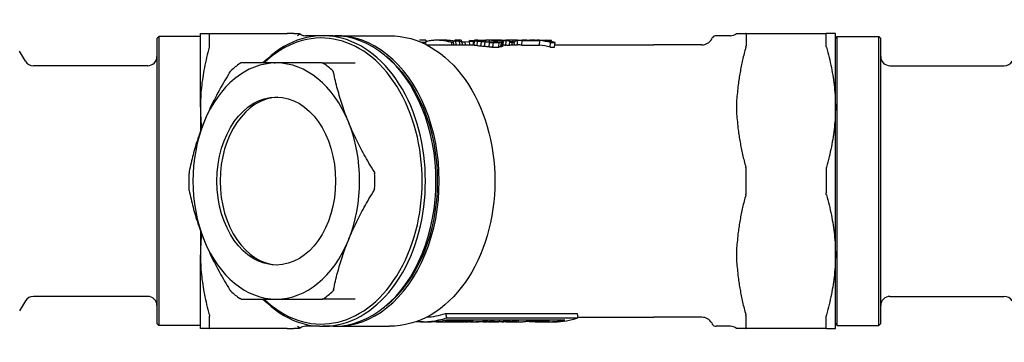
# Model space of a CAD drawing. Header units: millimetres. Extents: x 40 to 3637, y 48 to 329.
# Tile 3 of 4: x 250 to 359, y 293 to 329. Entities that reach past the tile are written whole.
import ezdxf

# ---------------------------------------------------------------- set-up
doc = ezdxf.new("R2010")
doc.units = ezdxf.units.MM
doc.layers.add('DETAIL', color=2, linetype='Continuous')

msp = doc.modelspace()

# ---------------------------------------------------------------- linework, layer by layer
at = {"layer": 'DETAIL'}
for p, q in [((270.21, 327), (271.19, 327)), ((270.21, 318.88), (270.21, 327)), ((271.19, 327), (279.77, 327)), ((271.22, 325.65), (271.22, 326.95)), ((280.49, 327), (279.77, 327)), ((280.49, 327), (280.96, 327)), ((283.34, 326.75), (281.79, 326.75)), ((284.86, 326.75), (283.7, 326.75)), ((285.22, 326.75), (291.06, 326.75)), ((328.63, 326.75), (327.07, 326.75)), ((329.29, 327), (329.5, 327)), ((329.5, 327), (330.34, 327)), ((330.34, 327), (339.23, 327)), ((330.36, 326.95), (330.36, 325.65)), ((339.2, 325.65), (339.2, 326.95)), ((340.21, 327), (339.23, 327)), ((340.21, 318.88), (340.21, 327)), ((265.41, 326.45), (265.61, 326.65)), ((265.41, 326.45), (265.41, 295.05)), ((265.61, 326.65), (265.61, 294.85)), ((270.21, 326.65), (265.61, 326.65)), ((295.05, 326.25), (294.37, 326.25)), ((295.05, 325.99), (294.62, 325.99)), ((295.05, 326.25), (295.05, 325.99)), ((295.05, 325.79), (295.05, 325.99)), ((295.12, 325.75), (300.4, 325.75)), ((297.08, 326.25), (296.28, 326.25)), ((297.92, 325.75), (297.92, 325.99)), ((298.1, 325.99), (297.92, 325.99)), ((298.13, 325.75), (298.09, 326.05)), ((298.14, 325.75), (298.11, 326.12)), ((298.26, 326.25), (298.26, 326.16)), ((298.95, 326.25), (298.26, 326.25)), ((298.37, 326.18), (298.78, 326.18)), ((298.4, 325.75), (298.37, 326.18)), ((298.81, 325.75), (298.78, 326.18)), ((299.07, 326.09), (298.78, 326.11)), ((298.95, 326.25), (298.95, 325.99)), ((299.07, 326.09), (299.4, 326.09)), ((299.11, 325.75), (299.07, 326.09)), ((299.4, 326.09), (299.89, 326.11)), ((299.43, 325.75), (299.4, 326.09)), ((299.87, 326.11), (299.87, 326.22)), ((299.92, 325.75), (299.89, 326.11)), ((300.33, 325.75), (300.3, 326.14)), ((300.39, 325.68), (300.43, 326.18)), ((300.43, 326.18), (300.83, 326.18)), ((300.44, 326.18), (300.44, 326.25)), ((300.55, 326.25), (300.55, 326.25)), ((300.65, 326.25), (300.55, 326.25)), ((300.65, 326.25), (301.73, 326.25)), ((300.72, 325.64), (300.76, 326.14)), ((300.78, 326.25), (301.11, 326.25)), ((300.78, 326.18), (300.78, 326.25)), ((301.11, 326.25), (301.68, 326.25)), ((301.11, 326.15), (301.11, 326.25)), ((301.13, 325.6), (301.18, 326.09)), ((301.54, 325.56), (301.6, 326.05)), ((301.66, 326.11), (302.16, 326.09)), ((301.68, 326.11), (301.68, 326.25)), ((302.03, 325.52), (302.09, 326.01)), ((302.09, 326.09), (302.09, 326.24)), ((302.09, 326.01), (302.5, 325.99)), ((302.16, 326.25), (302.16, 326.25)), ((303.41, 326.25), (302.16, 326.25)), ((302.16, 326.09), (302.64, 326.09)), ((302.44, 325.5), (302.5, 325.99)), ((302.5, 325.99), (303.15, 325.99)), ((302.59, 326.09), (302.6, 326.22)), ((302.96, 326.11), (302.64, 326.09)), ((302.84, 326.23), (302.84, 326.23)), ((302.93, 326.11), (302.94, 326.18)), ((302.96, 326.22), (302.96, 326.25)), ((303.03, 326.12), (303.03, 326.15)), ((303.09, 325.5), (303.15, 325.99)), ((303.39, 326.01), (303.15, 325.99)), ((303.19, 326.24), (303.19, 326.25)), ((303.33, 325.52), (303.39, 326.01)), ((303.41, 326.25), (303.74, 326.25)), ((303.49, 325.56), (303.54, 326.05)), ((303.56, 325.6), (303.61, 326.09)), ((303.79, 326.25), (303.88, 326.25)), ((303.87, 325.69), (303.91, 326.19)), ((303.88, 326.25), (303.88, 326.25)), ((304.68, 326.25), (303.88, 326.25)), ((304.28, 325.67), (304.32, 326.17)), ((304.29, 325.75), (305.12, 325.75)), ((304.68, 326.09), (304.31, 326.09)), ((304.56, 325.99), (304.31, 325.99)), ((304.56, 325.99), (304.81, 326)), ((304.56, 325.75), (304.56, 325.99)), ((304.68, 326.09), (304.68, 326.25)), ((305.02, 326.25), (304.68, 326.25)), ((304.68, 326.09), (304.88, 326.1)), ((304.83, 325.75), (304.8, 325.99)), ((305.02, 326.23), (305.02, 326.25)), ((305.12, 326.25), (305.11, 326.25)), ((305.12, 326.25), (305.69, 326.25)), ((305.16, 325.75), (305.17, 326.25)), ((305.65, 325.71), (305.68, 326.21)), ((305.65, 325.71), (307.6, 325.71)), ((305.68, 326.21), (307.62, 326.21)), ((306, 326.25), (305.69, 326.25)), ((305.73, 326.25), (307.11, 326.25)), ((306.81, 326.25), (307.3, 326.25)), ((307.6, 326.25), (308.41, 326.25)), ((307.6, 325.71), (307.62, 326.21)), ((308.11, 326.21), (308.92, 326.21)), ((308.76, 325.5), (308.82, 325.99)), ((308.82, 325.99), (309.31, 325.99)), ((308.91, 326.08), (308.92, 326.21)), ((309.24, 325.5), (309.31, 325.99)), ((309.28, 325.75), (320.21, 325.75)), ((325.49, 325.75), (320.21, 325.75)), ((326.57, 326.38), (326.64, 326.5)), ((340.21, 326.45), (340.41, 326.65)), ((340.41, 294.85), (340.41, 326.65)), ((340.41, 326.65), (345.01, 326.65)), ((345.01, 294.85), (345.01, 326.65)), ((345.21, 326.45), (345.01, 326.65)), ((345.21, 295.05), (345.21, 326.45)), ((250.92, 323.95), (250.28, 325.06)), ((302.44, 325.5), (303.09, 325.5)), ((308.76, 325.5), (309.24, 325.5)), ((278.57, 323.75), (274.7, 323.75)), ((283.62, 323.75), (278.57, 323.75)), ((283.62, 323.75), (287.27, 323.75)), ((264.41, 323.45), (251.79, 323.45)), ((346.21, 323.45), (358.83, 323.45)), ((270.21, 318.88), (270.21, 316.22)), ((340.21, 302.63), (340.21, 318.88)), ((330.36, 309.45), (330.36, 312.06)), ((339.2, 312.06), (339.2, 309.45)), ((270.21, 305.29), (270.21, 302.63)), ((270.21, 294.5), (270.21, 302.63)), ((340.21, 294.5), (340.21, 302.63)), ((250.92, 297.55), (250.28, 296.45)), ((264.41, 298.05), (251.79, 298.05)), ((274.7, 297.75), (278.57, 297.75)), ((278.57, 297.75), (283.62, 297.75)), ((287.27, 297.75), (283.62, 297.75)), ((346.21, 298.05), (358.83, 298.05)), ((271.22, 294.55), (271.22, 295.86)), ((294.76, 295.25), (293.95, 295.25)), ((294.76, 295.25), (295.47, 295.25)), ((296.45, 295.25), (295.47, 295.25)), ((296.2, 295.29), (296.2, 295.26)), ((296.45, 295.25), (298.1, 295.25)), ((296.53, 295.33), (296.53, 295.25)), ((296.53, 295.25), (297.87, 295.25)), ((297.19, 295.44), (297.19, 295.31)), ((297.19, 295.31), (298.74, 295.31)), ((297.24, 296.17), (297.32, 295.68)), ((297.24, 296.17), (311.73, 296.17)), ((297.3, 295.47), (310.38, 295.47)), ((297.32, 295.68), (311.82, 295.68)), ((297.51, 295.47), (297.52, 295.36)), ((297.52, 295.36), (299.38, 295.36)), ((297.87, 295.31), (297.87, 295.25)), ((298.51, 295.25), (298.1, 295.25)), ((298.51, 295.25), (298.82, 295.25)), ((299.35, 295.25), (298.82, 295.25)), ((299.35, 295.25), (299.71, 295.25)), ((299.37, 295.47), (299.38, 295.36)), ((300.26, 295.25), (299.71, 295.25)), ((299.78, 295.47), (299.79, 295.36)), ((299.79, 295.36), (300.25, 295.36)), ((300.24, 295.47), (300.25, 295.36)), ((300.26, 295.25), (300.57, 295.25)), ((301.4, 295.25), (300.57, 295.25)), ((301.4, 295.25), (301.68, 295.25)), ((301.53, 295.47), (301.54, 295.36)), ((301.54, 295.36), (301.85, 295.36)), ((302.21, 295.25), (301.68, 295.25)), ((301.84, 295.47), (301.85, 295.36)), ((301.96, 295.26), (302.89, 295.26)), ((302.13, 295.28), (303.16, 295.28)), ((302.21, 295.25), (302.21, 295.25)), ((302.26, 295.47), (302.26, 295.36)), ((302.26, 295.36), (302.57, 295.36)), ((302.35, 295.25), (302.64, 295.25)), ((302.56, 295.47), (302.57, 295.36)), ((303.15, 295.47), (303.16, 295.28)), ((303.26, 295.27), (303.26, 295.26)), ((303.64, 295.29), (303.64, 295.25)), ((303.87, 295.25), (305.42, 295.25)), ((303.95, 295.32), (303.95, 295.25)), ((304.01, 295.47), (304.02, 295.36)), ((304.02, 295.36), (304.33, 295.36)), ((304.32, 295.47), (304.33, 295.36)), ((304.37, 295.25), (305.25, 295.25)), ((304.73, 295.47), (304.74, 295.36)), ((304.74, 295.36), (305.1, 295.36)), ((305.09, 295.47), (305.1, 295.36)), ((305.24, 295.47), (305.25, 295.25)), ((306.33, 295.3), (306.32, 295.3)), ((306.33, 295.31), (306.33, 295.3)), ((306.38, 295.47), (306.39, 295.36)), ((306.39, 295.36), (306.7, 295.36)), ((306.46, 295.32), (306.46, 295.28)), ((306.46, 295.28), (306.77, 295.28)), ((306.69, 295.47), (306.7, 295.36)), ((306.77, 295.47), (306.78, 295.3)), ((306.86, 295.28), (306.86, 295.28)), ((307.13, 295.3), (307.13, 295.26)), ((307.2, 295.47), (307.21, 295.33)), ((307.51, 295.31), (307.25, 295.3)), ((307.51, 295.47), (307.52, 295.35)), ((307.51, 295.31), (307.97, 295.31)), ((307.83, 295.36), (307.52, 295.35)), ((307.53, 295.25), (307.84, 295.25)), ((307.82, 295.47), (307.83, 295.36)), ((307.83, 295.36), (308.3, 295.36)), ((307.94, 295.31), (307.94, 295.26)), ((307.97, 295.31), (308.12, 295.3)), ((308.11, 295.31), (308.11, 295.28)), ((308.29, 295.47), (308.3, 295.36)), ((308.3, 295.36), (308.5, 295.35)), ((308.49, 295.47), (308.5, 295.35)), ((308.55, 295.25), (309.26, 295.25)), ((308.59, 295.47), (308.6, 295.33)), ((311.73, 296.17), (311.82, 295.68)), ((311.8, 295.75), (320.21, 295.75)), ((325.49, 295.75), (320.21, 295.75)), ((330.36, 294.55), (330.36, 295.86)), ((339.2, 294.55), (339.2, 295.86)), ((265.41, 295.05), (265.61, 294.85)), ((270.21, 294.85), (265.61, 294.85)), ((271.19, 294.5), (270.21, 294.5)), ((279.77, 294.5), (271.19, 294.5)), ((279.77, 294.5), (280.49, 294.5)), ((280.96, 294.5), (280.49, 294.5)), ((280.96, 294.5), (280.96, 294.5)), ((283.34, 294.75), (281.79, 294.75)), ((284.86, 294.75), (283.7, 294.75)), ((285.22, 294.75), (291.06, 294.75)), ((326.57, 295.13), (326.64, 295)), ((328.63, 294.75), (327.07, 294.75)), ((329.5, 294.5), (329.29, 294.5)), ((330.34, 294.5), (329.5, 294.5)), ((339.23, 294.5), (330.34, 294.5)), ((339.23, 294.5), (340.21, 294.5)), ((340.21, 295.05), (340.41, 294.85)), ((340.41, 294.85), (345.01, 294.85)), ((345.21, 295.05), (345.01, 294.85))]:
    msp.add_line(p, q, dxfattribs=at)
at = {"layer": 'DETAIL', "flags": 128}
for points in [[(271.19, 327), (271.19, 327), (271.2, 327), (271.2, 327), (271.2, 327), (271.2, 327), (271.2, 327), (271.21, 327), (271.21, 327), (271.21, 327), (271.21, 326.99), (271.21, 326.99), (271.21, 326.99), (271.21, 326.99), (271.21, 326.99), (271.22, 326.98), (271.22, 326.98), (271.22, 326.98), (271.22, 326.97), (271.22, 326.97), (271.22, 326.97), (271.22, 326.96), (271.22, 326.96), (271.22, 326.96), (271.22, 326.95)], [(281.23, 326.92), (281.23, 326.92), (281.23, 326.92), (281.23, 326.92), (281.22, 326.91), (281.21, 326.91), (281.2, 326.91), (281.19, 326.9), (281.18, 326.9), (281.17, 326.89), (281.15, 326.89), (281.14, 326.88), (281.12, 326.87), (281.11, 326.87), (281.09, 326.86), (281.08, 326.85), (281.06, 326.84), (281.04, 326.83), (281.03, 326.82), (281.01, 326.81), (280.99, 326.8), (280.97, 326.79), (280.96, 326.77), (280.94, 326.76), (280.92, 326.74)], [(280.96, 327), (281.1, 326.98), (281.23, 326.92)], [(291.06, 326.75), (291.65, 326.73), (292.24, 326.67), (292.82, 326.57), (293.4, 326.43), (293.97, 326.25), (294.54, 326.03), (295.09, 325.77), (295.63, 325.47), (296.15, 325.14), (296.66, 324.78), (297.16, 324.38), (297.64, 323.95), (298.1, 323.49), (298.55, 323), (298.97, 322.48), (299.38, 321.94), (299.76, 321.37), (300.13, 320.77), (300.47, 320.15), (300.79, 319.51), (301.08, 318.85), (301.35, 318.18), (301.6, 317.48), (301.82, 316.77), (302.02, 316.05), (302.19, 315.32), (302.34, 314.57), (302.46, 313.82), (302.55, 313.06), (302.62, 312.29), (302.66, 311.52), (302.67, 310.75), (302.66, 309.98), (302.62, 309.21), (302.55, 308.45), (302.46, 307.69), (302.34, 306.93), (302.19, 306.19), (302.02, 305.45), (301.82, 304.73), (301.6, 304.02), (301.35, 303.33), (301.08, 302.65), (300.79, 301.99), (300.47, 301.35), (300.13, 300.73), (299.76, 300.14), (299.38, 299.57), (298.97, 299.02), (298.55, 298.5), (298.1, 298.01), (297.64, 297.55), (297.16, 297.12), (296.66, 296.73), (296.15, 296.36), (295.63, 296.03), (295.09, 295.74), (294.54, 295.48), (293.97, 295.26), (293.4, 295.08), (292.82, 294.94), (292.24, 294.83), (291.65, 294.77), (291.06, 294.75)], [(330.36, 326.95), (330.36, 326.96), (330.36, 326.96), (330.36, 326.96), (330.36, 326.97), (330.36, 326.97), (330.36, 326.97), (330.36, 326.98), (330.36, 326.98), (330.36, 326.98), (330.36, 326.99), (330.36, 326.99), (330.36, 326.99), (330.36, 326.99), (330.35, 326.99), (330.35, 327), (330.35, 327), (330.35, 327), (330.35, 327), (330.35, 327), (330.34, 327), (330.34, 327), (330.34, 327), (330.34, 327), (330.34, 327)], [(339.23, 327), (339.22, 327), (339.22, 327), (339.22, 327), (339.22, 327), (339.22, 327), (339.21, 327), (339.21, 327), (339.21, 327), (339.21, 327), (339.21, 326.99), (339.21, 326.99), (339.21, 326.99), (339.2, 326.99), (339.2, 326.99), (339.2, 326.98), (339.2, 326.98), (339.2, 326.98), (339.2, 326.97), (339.2, 326.97), (339.2, 326.97), (339.2, 326.96), (339.2, 326.96), (339.2, 326.96), (339.2, 326.95)], [(271.19, 325.48), (271.19, 325.49), (271.2, 325.5), (271.2, 325.51), (271.2, 325.52), (271.2, 325.52), (271.2, 325.53), (271.21, 325.54), (271.21, 325.55), (271.21, 325.55), (271.21, 325.56), (271.21, 325.57), (271.21, 325.58), (271.21, 325.58), (271.21, 325.59), (271.22, 325.59), (271.22, 325.6), (271.22, 325.61), (271.22, 325.61), (271.22, 325.62), (271.22, 325.63), (271.22, 325.63), (271.22, 325.64), (271.22, 325.64), (271.22, 325.65)], [(297.92, 325.99), (297.8, 326.03), (297.68, 326.06), (297.56, 326.09), (297.44, 326.12), (297.32, 326.15), (297.21, 326.17), (297.09, 326.19), (296.97, 326.21), (296.85, 326.22), (296.73, 326.23), (296.61, 326.24), (296.49, 326.25), (296.37, 326.25), (296.25, 326.25), (296.13, 326.25), (296.01, 326.25), (295.89, 326.24), (295.77, 326.23), (295.65, 326.21), (295.53, 326.2), (295.41, 326.18), (295.29, 326.16), (295.17, 326.13), (295.05, 326.11)], [(298.18, 326.14), (298.14, 326.15), (298.09, 326.16), (298.04, 326.17), (298, 326.17), (297.95, 326.18), (297.91, 326.19), (297.86, 326.2), (297.82, 326.2), (297.77, 326.21), (297.72, 326.21), (297.68, 326.22), (297.63, 326.22), (297.59, 326.23), (297.54, 326.23), (297.49, 326.24), (297.45, 326.24), (297.4, 326.24), (297.36, 326.25), (297.31, 326.25), (297.26, 326.25), (297.22, 326.25), (297.17, 326.25), (297.13, 326.25), (297.08, 326.25)], [(301.42, 326.12), (301.43, 326.12), (301.44, 326.12), (301.45, 326.12), (301.46, 326.12), (301.47, 326.12), (301.48, 326.12), (301.49, 326.12), (301.5, 326.12), (301.51, 326.12), (301.52, 326.12), (301.53, 326.12), (301.54, 326.12), (301.55, 326.12), (301.56, 326.11), (301.57, 326.11), (301.58, 326.11), (301.59, 326.11), (301.6, 326.11), (301.61, 326.11), (301.62, 326.11), (301.63, 326.11), (301.64, 326.11), (301.65, 326.11), (301.66, 326.11)], [(303.04, 326.12), (303.03, 326.12), (303.03, 326.12), (303.03, 326.12), (303.02, 326.12), (303.02, 326.12), (303.02, 326.12), (303.02, 326.12), (303.01, 326.12), (303.01, 326.12), (303.01, 326.12), (303, 326.12), (303, 326.12), (303, 326.12), (302.99, 326.11), (302.99, 326.11), (302.99, 326.11), (302.98, 326.11), (302.98, 326.11), (302.98, 326.11), (302.97, 326.11), (302.97, 326.11), (302.97, 326.11), (302.96, 326.11), (302.96, 326.11)], [(303.03, 326.22), (303.06, 326.22), (303.1, 326.23), (303.14, 326.23), (303.17, 326.24), (303.21, 326.24), (303.25, 326.25), (303.28, 326.25), (303.32, 326.25), (303.36, 326.25), (303.39, 326.25), (303.43, 326.25), (303.47, 326.25), (303.5, 326.25), (303.54, 326.25), (303.58, 326.25), (303.61, 326.24), (303.65, 326.24), (303.69, 326.23), (303.72, 326.23), (303.76, 326.22), (303.8, 326.21), (303.83, 326.21), (303.87, 326.2), (303.91, 326.19)], [(303.58, 325.74), (303.59, 325.74), (303.6, 325.74), (303.62, 325.74), (303.63, 325.74), (303.64, 325.74), (303.65, 325.74), (303.66, 325.73), (303.68, 325.73), (303.69, 325.73), (303.7, 325.73), (303.71, 325.73), (303.73, 325.72), (303.74, 325.72), (303.75, 325.72), (303.76, 325.72), (303.78, 325.72), (303.79, 325.71), (303.8, 325.71), (303.81, 325.71), (303.83, 325.7), (303.84, 325.7), (303.85, 325.7), (303.86, 325.7), (303.87, 325.69)], [(303.74, 326.25), (303.76, 326.25), (303.78, 326.25), (303.81, 326.25), (303.83, 326.25), (303.86, 326.25), (303.88, 326.25), (303.91, 326.25), (303.93, 326.24), (303.95, 326.24), (303.98, 326.24), (304, 326.23), (304.03, 326.23), (304.05, 326.23), (304.08, 326.22), (304.1, 326.22), (304.13, 326.21), (304.15, 326.21), (304.17, 326.2), (304.2, 326.2), (304.22, 326.19), (304.25, 326.19), (304.27, 326.18), (304.3, 326.17), (304.32, 326.17)], [(304.8, 325.99), (304.82, 326.01), (304.83, 326.04), (304.85, 326.06), (304.86, 326.08), (304.88, 326.1), (304.89, 326.12), (304.91, 326.14), (304.92, 326.15), (304.94, 326.17), (304.95, 326.18), (304.97, 326.19), (304.98, 326.2), (305, 326.21), (305.01, 326.22), (305.03, 326.23), (305.05, 326.24), (305.06, 326.24), (305.08, 326.25), (305.09, 326.25), (305.11, 326.25), (305.12, 326.25), (305.14, 326.25), (305.15, 326.25), (305.17, 326.25)], [(305.12, 325.75), (305.12, 325.75), (305.12, 325.75), (305.12, 325.75), (305.13, 325.75), (305.13, 325.75), (305.13, 325.75), (305.13, 325.75), (305.13, 325.75), (305.13, 325.75), (305.14, 325.75), (305.14, 325.75), (305.14, 325.75), (305.14, 325.75), (305.14, 325.75), (305.14, 325.75), (305.14, 325.75), (305.15, 325.75), (305.15, 325.75), (305.15, 325.75), (305.15, 325.75), (305.15, 325.75), (305.15, 325.75), (305.16, 325.75), (305.16, 325.75)], [(305.69, 326.25), (305.69, 326.25), (305.69, 326.25), (305.69, 326.25), (305.7, 326.25), (305.7, 326.25), (305.7, 326.25), (305.7, 326.25), (305.7, 326.25), (305.71, 326.25), (305.71, 326.25), (305.71, 326.25), (305.71, 326.25), (305.71, 326.25), (305.72, 326.25), (305.72, 326.25), (305.72, 326.25), (305.72, 326.25), (305.72, 326.25), (305.72, 326.25), (305.73, 326.25), (305.73, 326.25), (305.73, 326.25), (305.73, 326.25), (305.73, 326.25)], [(330.34, 325.48), (330.34, 325.49), (330.34, 325.5), (330.34, 325.51), (330.34, 325.52), (330.35, 325.52), (330.35, 325.53), (330.35, 325.54), (330.35, 325.55), (330.35, 325.55), (330.35, 325.56), (330.36, 325.57), (330.36, 325.58), (330.36, 325.58), (330.36, 325.59), (330.36, 325.59), (330.36, 325.6), (330.36, 325.61), (330.36, 325.61), (330.36, 325.62), (330.36, 325.63), (330.36, 325.63), (330.36, 325.64), (330.36, 325.64), (330.36, 325.65)], [(339.23, 325.48), (339.22, 325.49), (339.22, 325.5), (339.22, 325.51), (339.22, 325.52), (339.22, 325.52), (339.21, 325.53), (339.21, 325.54), (339.21, 325.55), (339.21, 325.55), (339.21, 325.56), (339.21, 325.57), (339.21, 325.58), (339.2, 325.58), (339.2, 325.59), (339.2, 325.59), (339.2, 325.6), (339.2, 325.61), (339.2, 325.61), (339.2, 325.62), (339.2, 325.63), (339.2, 325.63), (339.2, 325.64), (339.2, 325.64), (339.2, 325.65)], [(271.19, 325.48), (271.11, 325.2), (271.04, 324.92), (270.96, 324.64), (270.89, 324.36), (270.83, 324.08), (270.77, 323.8), (270.71, 323.52), (270.65, 323.25), (270.6, 322.97), (270.55, 322.7), (270.5, 322.42), (270.46, 322.15), (270.42, 321.88), (270.38, 321.6), (270.35, 321.33), (270.32, 321.06), (270.29, 320.79), (270.27, 320.51), (270.25, 320.24), (270.24, 319.97), (270.22, 319.7), (270.22, 319.42), (270.21, 319.15), (270.21, 318.88)], [(302.03, 325.52), (302.05, 325.52), (302.06, 325.52), (302.08, 325.52), (302.1, 325.52), (302.12, 325.52), (302.13, 325.51), (302.15, 325.51), (302.17, 325.51), (302.18, 325.51), (302.2, 325.51), (302.22, 325.51), (302.23, 325.51), (302.25, 325.51), (302.27, 325.51), (302.28, 325.51), (302.3, 325.51), (302.32, 325.5), (302.34, 325.5), (302.35, 325.5), (302.37, 325.5), (302.39, 325.5), (302.4, 325.5), (302.42, 325.5), (302.44, 325.5)], [(303.33, 325.52), (303.32, 325.52), (303.31, 325.52), (303.3, 325.52), (303.29, 325.52), (303.28, 325.52), (303.27, 325.51), (303.26, 325.51), (303.25, 325.51), (303.24, 325.51), (303.23, 325.51), (303.22, 325.51), (303.21, 325.51), (303.2, 325.51), (303.19, 325.51), (303.18, 325.51), (303.17, 325.51), (303.16, 325.5), (303.15, 325.5), (303.14, 325.5), (303.13, 325.5), (303.12, 325.5), (303.11, 325.5), (303.1, 325.5), (303.09, 325.5)], [(330.34, 325.48), (330.29, 325.31), (330.24, 325.13), (330.19, 324.96), (330.15, 324.78), (330.1, 324.61), (330.06, 324.43), (330.02, 324.26), (329.98, 324.09), (329.94, 323.92), (329.9, 323.74), (329.86, 323.57), (329.83, 323.4), (329.79, 323.23), (329.76, 323.06), (329.73, 322.89), (329.7, 322.71), (329.67, 322.54), (329.64, 322.37), (329.61, 322.2), (329.59, 322.03), (329.56, 321.86), (329.54, 321.69), (329.52, 321.52), (329.5, 321.36)], [(339.23, 325.48), (339.31, 325.2), (339.38, 324.92), (339.45, 324.64), (339.52, 324.36), (339.59, 324.08), (339.65, 323.8), (339.71, 323.52), (339.77, 323.25), (339.82, 322.97), (339.87, 322.7), (339.92, 322.42), (339.96, 322.15), (340, 321.88), (340.03, 321.6), (340.07, 321.33), (340.1, 321.06), (340.12, 320.79), (340.15, 320.51), (340.17, 320.24), (340.18, 319.97), (340.19, 319.7), (340.2, 319.42), (340.21, 319.15), (340.21, 318.88)], [(274.7, 323.75), (274.7, 323.75), (274.69, 323.75), (274.69, 323.75), (274.68, 323.75), (274.68, 323.75), (274.67, 323.75), (274.66, 323.75), (274.66, 323.75), (274.65, 323.74), (274.65, 323.74), (274.64, 323.74), (274.64, 323.74), (274.63, 323.74), (274.62, 323.73), (274.62, 323.73), (274.61, 323.73), (274.61, 323.73), (274.6, 323.72), (274.59, 323.72), (274.59, 323.72), (274.58, 323.71), (274.58, 323.71), (274.57, 323.7), (274.56, 323.7)], [(278.35, 323.75), (278.43, 323.76), (278.46, 323.78)], [(283.62, 323.75), (283.63, 323.75), (283.64, 323.75), (283.64, 323.75), (283.65, 323.75), (283.66, 323.75), (283.67, 323.75), (283.68, 323.75), (283.69, 323.75), (283.69, 323.74), (283.7, 323.74), (283.71, 323.74), (283.72, 323.74), (283.72, 323.74), (283.73, 323.73), (283.74, 323.73), (283.75, 323.73), (283.75, 323.73), (283.76, 323.72), (283.77, 323.72), (283.77, 323.72), (283.78, 323.71), (283.79, 323.71), (283.79, 323.7), (283.8, 323.7)], [(273.43, 322.71), (273.29, 322.48), (273.14, 322.24), (273.01, 322.01), (272.87, 321.78), (272.74, 321.55), (272.6, 321.32), (272.47, 321.09), (272.35, 320.86), (272.22, 320.63), (272.1, 320.41), (271.98, 320.18), (271.86, 319.96), (271.75, 319.73), (271.63, 319.5), (271.52, 319.28), (271.41, 319.05), (271.3, 318.83), (271.2, 318.6), (271.09, 318.38), (270.99, 318.15), (270.89, 317.93), (270.8, 317.7), (270.7, 317.48), (270.61, 317.25)], [(273.43, 322.71), (273.43, 322.72), (273.44, 322.73), (273.44, 322.74), (273.45, 322.75), (273.46, 322.75), (273.46, 322.76), (273.47, 322.77), (273.47, 322.78), (273.48, 322.79), (273.48, 322.79), (273.49, 322.8), (273.49, 322.81), (273.5, 322.81), (273.51, 322.82), (273.51, 322.83), (273.52, 322.83), (273.52, 322.84), (273.53, 322.85), (273.53, 322.85), (273.54, 322.86), (273.55, 322.86), (273.55, 322.87), (273.56, 322.88), (273.56, 322.88)], [(284.89, 322.71), (284.89, 322.72), (284.89, 322.73), (284.89, 322.74), (284.88, 322.75), (284.88, 322.75), (284.88, 322.76), (284.88, 322.77), (284.87, 322.78), (284.87, 322.79), (284.87, 322.79), (284.86, 322.8), (284.86, 322.81), (284.85, 322.81), (284.85, 322.82), (284.85, 322.83), (284.84, 322.83), (284.84, 322.84), (284.83, 322.85), (284.83, 322.85), (284.82, 322.86), (284.82, 322.86), (284.81, 322.87), (284.81, 322.88), (284.8, 322.88)], [(286.53, 317.25), (286.44, 317.48), (286.35, 317.7), (286.26, 317.93), (286.18, 318.15), (286.1, 318.38), (286.02, 318.6), (285.94, 318.83), (285.86, 319.05), (285.79, 319.28), (285.72, 319.51), (285.65, 319.73), (285.58, 319.96), (285.51, 320.18), (285.45, 320.41), (285.38, 320.63), (285.32, 320.86), (285.26, 321.09), (285.21, 321.32), (285.15, 321.55), (285.1, 321.78), (285.04, 322.01), (284.99, 322.24), (284.94, 322.48), (284.89, 322.71)], [(329.5, 321.36), (329.47, 321.13), (329.45, 320.92), (329.42, 320.7), (329.4, 320.49), (329.37, 320.27), (329.35, 320.07), (329.34, 319.86), (329.32, 319.66), (329.31, 319.46), (329.3, 319.26), (329.29, 319.07), (329.29, 318.88), (329.29, 318.69), (329.3, 318.49), (329.31, 318.3), (329.32, 318.1), (329.34, 317.9), (329.35, 317.69), (329.37, 317.48), (329.4, 317.27), (329.42, 317.06), (329.45, 316.84), (329.47, 316.62), (329.5, 316.4)], [(270.21, 318.88), (270.21, 318.78), (270.21, 318.68), (270.21, 318.59), (270.21, 318.49), (270.21, 318.39), (270.22, 318.3), (270.22, 318.2), (270.22, 318.11), (270.23, 318.01), (270.23, 317.91), (270.24, 317.82), (270.24, 317.72), (270.25, 317.62), (270.25, 317.53), (270.26, 317.43), (270.27, 317.33), (270.27, 317.24), (270.28, 317.14), (270.29, 317.04), (270.3, 316.95), (270.31, 316.85), (270.32, 316.75), (270.33, 316.66), (270.34, 316.56)], [(340.21, 318.88), (340.21, 318.61), (340.2, 318.33), (340.19, 318.06), (340.18, 317.79), (340.17, 317.51), (340.15, 317.24), (340.12, 316.97), (340.1, 316.7), (340.07, 316.42), (340.03, 316.15), (340, 315.88), (339.96, 315.61), (339.92, 315.33), (339.87, 315.06), (339.82, 314.78), (339.77, 314.51), (339.71, 314.23), (339.65, 313.96), (339.59, 313.68), (339.52, 313.4), (339.45, 313.12), (339.38, 312.84), (339.31, 312.56), (339.23, 312.27)], [(270.61, 317.25), (270.52, 317.03), (270.43, 316.8), (270.34, 316.58), (270.26, 316.35), (270.18, 316.13), (270.09, 315.9), (270.02, 315.68), (269.94, 315.45), (269.87, 315.23), (269.79, 315), (269.72, 314.77), (269.66, 314.55), (269.59, 314.32), (269.52, 314.1), (269.46, 313.87), (269.4, 313.64), (269.34, 313.42), (269.28, 313.19), (269.23, 312.96), (269.17, 312.73), (269.12, 312.49), (269.07, 312.26), (269.02, 312.03), (268.97, 311.79)], [(289.35, 311.79), (289.21, 312.03), (289.07, 312.26), (288.93, 312.49), (288.79, 312.73), (288.66, 312.96), (288.53, 313.19), (288.4, 313.42), (288.27, 313.64), (288.14, 313.87), (288.02, 314.1), (287.9, 314.32), (287.78, 314.55), (287.67, 314.77), (287.55, 315), (287.44, 315.23), (287.33, 315.45), (287.23, 315.68), (287.12, 315.9), (287.02, 316.13), (286.91, 316.35), (286.82, 316.58), (286.72, 316.8), (286.62, 317.03), (286.53, 317.25)], [(329.5, 316.4), (329.52, 316.23), (329.54, 316.06), (329.56, 315.89), (329.59, 315.72), (329.61, 315.55), (329.64, 315.38), (329.67, 315.21), (329.7, 315.04), (329.73, 314.87), (329.76, 314.7), (329.79, 314.53), (329.83, 314.36), (329.86, 314.18), (329.9, 314.01), (329.94, 313.84), (329.98, 313.67), (330.02, 313.49), (330.06, 313.32), (330.1, 313.15), (330.15, 312.97), (330.19, 312.8), (330.24, 312.62), (330.29, 312.45), (330.34, 312.27)], [(268.97, 311.79), (268.97, 311.78), (268.97, 311.78), (268.97, 311.77), (268.96, 311.76), (268.96, 311.75), (268.96, 311.74), (268.96, 311.73), (268.96, 311.72), (268.96, 311.71), (268.96, 311.7), (268.95, 311.69), (268.95, 311.68), (268.95, 311.68), (268.95, 311.67), (268.95, 311.66), (268.95, 311.65), (268.95, 311.64), (268.95, 311.63), (268.95, 311.62), (268.95, 311.61), (268.95, 311.6), (268.95, 311.59), (268.95, 311.58), (268.94, 311.57)], [(289.35, 311.79), (289.36, 311.78), (289.36, 311.78), (289.37, 311.77), (289.37, 311.76), (289.37, 311.75), (289.38, 311.74), (289.38, 311.73), (289.39, 311.72), (289.39, 311.71), (289.39, 311.7), (289.4, 311.69), (289.4, 311.68), (289.4, 311.68), (289.4, 311.67), (289.41, 311.66), (289.41, 311.65), (289.41, 311.64), (289.41, 311.63), (289.41, 311.62), (289.42, 311.61), (289.42, 311.6), (289.42, 311.59), (289.42, 311.58), (289.42, 311.57)], [(330.36, 312.06), (330.36, 312.07), (330.36, 312.08), (330.36, 312.09), (330.36, 312.09), (330.36, 312.1), (330.36, 312.11), (330.36, 312.12), (330.36, 312.13), (330.36, 312.14), (330.36, 312.15), (330.36, 312.16), (330.36, 312.17), (330.36, 312.18), (330.35, 312.19), (330.35, 312.19), (330.35, 312.2), (330.35, 312.21), (330.35, 312.22), (330.35, 312.23), (330.34, 312.24), (330.34, 312.25), (330.34, 312.25), (330.34, 312.26), (330.34, 312.27)], [(339.23, 312.27), (339.22, 312.26), (339.22, 312.25), (339.22, 312.25), (339.22, 312.24), (339.22, 312.23), (339.21, 312.22), (339.21, 312.21), (339.21, 312.2), (339.21, 312.19), (339.21, 312.19), (339.21, 312.18), (339.21, 312.17), (339.2, 312.16), (339.2, 312.15), (339.2, 312.14), (339.2, 312.13), (339.2, 312.12), (339.2, 312.11), (339.2, 312.1), (339.2, 312.09), (339.2, 312.09), (339.2, 312.08), (339.2, 312.07), (339.2, 312.06)], [(268.97, 309.71), (268.97, 309.72), (268.97, 309.73), (268.97, 309.74), (268.96, 309.75), (268.96, 309.76), (268.96, 309.77), (268.96, 309.77), (268.96, 309.78), (268.96, 309.79), (268.96, 309.8), (268.95, 309.81), (268.95, 309.82), (268.95, 309.83), (268.95, 309.84), (268.95, 309.85), (268.95, 309.86), (268.95, 309.87), (268.95, 309.88), (268.95, 309.89), (268.95, 309.9), (268.95, 309.91), (268.95, 309.92), (268.95, 309.92), (268.94, 309.93)], [(268.97, 309.71), (269.02, 309.48), (269.07, 309.24), (269.12, 309.01), (269.17, 308.78), (269.23, 308.55), (269.28, 308.32), (269.34, 308.09), (269.4, 307.86), (269.46, 307.63), (269.52, 307.41), (269.59, 307.18), (269.66, 306.96), (269.72, 306.73), (269.79, 306.5), (269.87, 306.28), (269.94, 306.05), (270.02, 305.83), (270.09, 305.6), (270.18, 305.38), (270.26, 305.15), (270.34, 304.93), (270.43, 304.7), (270.52, 304.48), (270.61, 304.25)], [(286.53, 304.25), (286.62, 304.48), (286.72, 304.7), (286.82, 304.93), (286.91, 305.15), (287.02, 305.38), (287.12, 305.6), (287.23, 305.83), (287.33, 306.05), (287.44, 306.28), (287.55, 306.51), (287.67, 306.73), (287.78, 306.96), (287.9, 307.18), (288.02, 307.41), (288.14, 307.63), (288.27, 307.86), (288.4, 308.09), (288.53, 308.32), (288.66, 308.55), (288.79, 308.78), (288.93, 309.01), (289.07, 309.24), (289.21, 309.48), (289.35, 309.71)], [(289.35, 309.71), (289.36, 309.72), (289.36, 309.73), (289.37, 309.74), (289.37, 309.75), (289.37, 309.76), (289.38, 309.77), (289.38, 309.77), (289.39, 309.78), (289.39, 309.79), (289.39, 309.8), (289.4, 309.81), (289.4, 309.82), (289.4, 309.83), (289.4, 309.84), (289.41, 309.85), (289.41, 309.86), (289.41, 309.87), (289.41, 309.88), (289.41, 309.89), (289.42, 309.9), (289.42, 309.91), (289.42, 309.92), (289.42, 309.92), (289.42, 309.93)], [(330.34, 309.23), (330.34, 309.24), (330.34, 309.25), (330.34, 309.26), (330.34, 309.27), (330.35, 309.28), (330.35, 309.28), (330.35, 309.29), (330.35, 309.3), (330.35, 309.31), (330.35, 309.32), (330.36, 309.33), (330.36, 309.34), (330.36, 309.35), (330.36, 309.36), (330.36, 309.36), (330.36, 309.37), (330.36, 309.38), (330.36, 309.39), (330.36, 309.4), (330.36, 309.41), (330.36, 309.42), (330.36, 309.43), (330.36, 309.44), (330.36, 309.45)], [(339.23, 309.23), (339.22, 309.24), (339.22, 309.25), (339.22, 309.26), (339.22, 309.27), (339.22, 309.28), (339.21, 309.28), (339.21, 309.29), (339.21, 309.3), (339.21, 309.31), (339.21, 309.32), (339.21, 309.33), (339.21, 309.34), (339.2, 309.35), (339.2, 309.36), (339.2, 309.36), (339.2, 309.37), (339.2, 309.38), (339.2, 309.39), (339.2, 309.4), (339.2, 309.41), (339.2, 309.42), (339.2, 309.43), (339.2, 309.44), (339.2, 309.45)], [(330.34, 309.23), (330.29, 309.06), (330.24, 308.88), (330.19, 308.71), (330.15, 308.53), (330.1, 308.36), (330.06, 308.18), (330.02, 308.01), (329.98, 307.84), (329.94, 307.67), (329.9, 307.49), (329.86, 307.32), (329.83, 307.15), (329.79, 306.98), (329.76, 306.81), (329.73, 306.64), (329.7, 306.46), (329.67, 306.29), (329.64, 306.12), (329.61, 305.95), (329.59, 305.78), (329.56, 305.61), (329.54, 305.44), (329.52, 305.27), (329.5, 305.11)], [(339.23, 309.23), (339.31, 308.95), (339.38, 308.67), (339.45, 308.39), (339.52, 308.11), (339.59, 307.83), (339.65, 307.55), (339.71, 307.27), (339.77, 307), (339.82, 306.72), (339.87, 306.45), (339.92, 306.17), (339.96, 305.9), (340, 305.63), (340.03, 305.35), (340.07, 305.08), (340.1, 304.81), (340.12, 304.54), (340.15, 304.26), (340.17, 303.99), (340.18, 303.72), (340.19, 303.45), (340.2, 303.17), (340.21, 302.9), (340.21, 302.63)], [(329.5, 305.11), (329.47, 304.88), (329.45, 304.67), (329.42, 304.45), (329.4, 304.24), (329.37, 304.02), (329.35, 303.81), (329.34, 303.61), (329.32, 303.41), (329.31, 303.21), (329.3, 303.01), (329.29, 302.82), (329.29, 302.63), (329.29, 302.43), (329.3, 302.24), (329.31, 302.05), (329.32, 301.85), (329.34, 301.65), (329.35, 301.44), (329.37, 301.23), (329.4, 301.02), (329.42, 300.81), (329.45, 300.59), (329.47, 300.37), (329.5, 300.15)], [(270.34, 304.95), (270.33, 304.85), (270.32, 304.75), (270.31, 304.66), (270.3, 304.56), (270.29, 304.46), (270.28, 304.37), (270.27, 304.27), (270.27, 304.17), (270.26, 304.08), (270.25, 303.98), (270.25, 303.88), (270.24, 303.79), (270.24, 303.69), (270.23, 303.59), (270.23, 303.5), (270.22, 303.4), (270.22, 303.3), (270.22, 303.21), (270.21, 303.11), (270.21, 303.01), (270.21, 302.92), (270.21, 302.82), (270.21, 302.72), (270.21, 302.63)], [(270.61, 304.25), (270.7, 304.03), (270.8, 303.8), (270.89, 303.58), (270.99, 303.35), (271.09, 303.13), (271.2, 302.9), (271.3, 302.68), (271.41, 302.45), (271.52, 302.23), (271.63, 302), (271.75, 301.77), (271.86, 301.55), (271.98, 301.32), (272.1, 301.1), (272.22, 300.87), (272.35, 300.64), (272.47, 300.42), (272.6, 300.19), (272.74, 299.96), (272.87, 299.73), (273.01, 299.49), (273.14, 299.26), (273.29, 299.03), (273.43, 298.79)], [(284.89, 298.79), (284.94, 299.03), (284.99, 299.26), (285.04, 299.49), (285.1, 299.73), (285.15, 299.96), (285.21, 300.19), (285.26, 300.42), (285.32, 300.64), (285.38, 300.87), (285.45, 301.1), (285.51, 301.32), (285.58, 301.55), (285.65, 301.77), (285.72, 302), (285.79, 302.23), (285.86, 302.45), (285.94, 302.68), (286.02, 302.9), (286.1, 303.13), (286.18, 303.35), (286.26, 303.58), (286.35, 303.8), (286.44, 304.03), (286.53, 304.25)], [(270.21, 302.63), (270.21, 302.36), (270.22, 302.08), (270.22, 301.81), (270.24, 301.54), (270.25, 301.26), (270.27, 300.99), (270.29, 300.72), (270.32, 300.45), (270.35, 300.17), (270.38, 299.9), (270.42, 299.63), (270.46, 299.36), (270.5, 299.08), (270.55, 298.81), (270.6, 298.53), (270.65, 298.26), (270.71, 297.98), (270.77, 297.71), (270.83, 297.43), (270.89, 297.15), (270.96, 296.87), (271.04, 296.59), (271.11, 296.31), (271.19, 296.02)], [(340.21, 302.63), (340.21, 302.36), (340.2, 302.08), (340.19, 301.81), (340.18, 301.54), (340.17, 301.26), (340.15, 300.99), (340.12, 300.72), (340.1, 300.45), (340.07, 300.17), (340.03, 299.9), (340, 299.63), (339.96, 299.36), (339.92, 299.08), (339.87, 298.81), (339.82, 298.53), (339.77, 298.26), (339.71, 297.98), (339.65, 297.71), (339.59, 297.43), (339.52, 297.15), (339.45, 296.87), (339.38, 296.59), (339.31, 296.31), (339.23, 296.02)], [(329.5, 300.15), (329.52, 299.98), (329.54, 299.81), (329.56, 299.64), (329.59, 299.47), (329.61, 299.3), (329.64, 299.13), (329.67, 298.96), (329.7, 298.79), (329.73, 298.62), (329.76, 298.45), (329.79, 298.28), (329.83, 298.11), (329.86, 297.93), (329.9, 297.76), (329.94, 297.59), (329.98, 297.42), (330.02, 297.24), (330.06, 297.07), (330.1, 296.9), (330.15, 296.72), (330.19, 296.55), (330.24, 296.37), (330.29, 296.2), (330.34, 296.02)], [(273.43, 298.79), (273.43, 298.78), (273.44, 298.78), (273.44, 298.77), (273.45, 298.76), (273.46, 298.75), (273.46, 298.74), (273.47, 298.74), (273.47, 298.73), (273.48, 298.72), (273.48, 298.71), (273.49, 298.71), (273.49, 298.7), (273.5, 298.69), (273.51, 298.68), (273.51, 298.68), (273.52, 298.67), (273.52, 298.66), (273.53, 298.66), (273.53, 298.65), (273.54, 298.65), (273.55, 298.64), (273.55, 298.64), (273.56, 298.63), (273.56, 298.62)], [(284.89, 298.79), (284.89, 298.78), (284.89, 298.78), (284.89, 298.77), (284.88, 298.76), (284.88, 298.75), (284.88, 298.74), (284.88, 298.74), (284.87, 298.73), (284.87, 298.72), (284.87, 298.71), (284.86, 298.71), (284.86, 298.7), (284.85, 298.69), (284.85, 298.68), (284.85, 298.68), (284.84, 298.67), (284.84, 298.66), (284.83, 298.66), (284.83, 298.65), (284.82, 298.65), (284.82, 298.64), (284.81, 298.64), (284.81, 298.63), (284.8, 298.62)], [(274.7, 297.75), (274.7, 297.75), (274.69, 297.75), (274.69, 297.75), (274.68, 297.75), (274.68, 297.76), (274.67, 297.76), (274.66, 297.76), (274.66, 297.76), (274.65, 297.76), (274.65, 297.76), (274.64, 297.76), (274.64, 297.77), (274.63, 297.77), (274.62, 297.77), (274.62, 297.77), (274.61, 297.78), (274.61, 297.78), (274.6, 297.78), (274.59, 297.79), (274.59, 297.79), (274.58, 297.79), (274.58, 297.8), (274.57, 297.8), (274.56, 297.81)], [(278.35, 297.75), (278.43, 297.74), (278.46, 297.73)], [(283.62, 297.75), (283.63, 297.75), (283.64, 297.75), (283.64, 297.75), (283.65, 297.75), (283.66, 297.76), (283.67, 297.76), (283.68, 297.76), (283.69, 297.76), (283.69, 297.76), (283.7, 297.76), (283.71, 297.76), (283.72, 297.77), (283.72, 297.77), (283.73, 297.77), (283.74, 297.77), (283.75, 297.78), (283.75, 297.78), (283.76, 297.78), (283.77, 297.79), (283.77, 297.79), (283.78, 297.79), (283.79, 297.8), (283.79, 297.8), (283.8, 297.81)], [(271.19, 296.02), (271.19, 296.01), (271.2, 296.01), (271.2, 296), (271.2, 295.99), (271.2, 295.98), (271.2, 295.97), (271.21, 295.97), (271.21, 295.96), (271.21, 295.95), (271.21, 295.94), (271.21, 295.94), (271.21, 295.93), (271.21, 295.92), (271.21, 295.92), (271.22, 295.91), (271.22, 295.9), (271.22, 295.9), (271.22, 295.89), (271.22, 295.89), (271.22, 295.88), (271.22, 295.87), (271.22, 295.87), (271.22, 295.86), (271.22, 295.86)], [(299.72, 295.3), (299.7, 295.3), (299.68, 295.29), (299.65, 295.29), (299.63, 295.28), (299.61, 295.28), (299.59, 295.27), (299.57, 295.27), (299.55, 295.27), (299.52, 295.26), (299.5, 295.26), (299.48, 295.26), (299.46, 295.26), (299.44, 295.26), (299.42, 295.25), (299.39, 295.25), (299.37, 295.25), (299.35, 295.25), (299.33, 295.25), (299.31, 295.25), (299.28, 295.25), (299.26, 295.26), (299.24, 295.26), (299.22, 295.26), (299.2, 295.26)], [(300.25, 295.36), (300.23, 295.35), (300.21, 295.34), (300.19, 295.33), (300.16, 295.33), (300.14, 295.32), (300.12, 295.31), (300.1, 295.31), (300.07, 295.3), (300.05, 295.29), (300.03, 295.29), (300.01, 295.28), (299.98, 295.28), (299.96, 295.27), (299.94, 295.27), (299.92, 295.27), (299.89, 295.26), (299.87, 295.26), (299.85, 295.26), (299.83, 295.26), (299.8, 295.26), (299.78, 295.25), (299.76, 295.25), (299.74, 295.25), (299.71, 295.25)], [(303.95, 295.25), (303.94, 295.25), (303.93, 295.25), (303.91, 295.25), (303.9, 295.25), (303.89, 295.25), (303.87, 295.25), (303.86, 295.25), (303.85, 295.25), (303.83, 295.25), (303.82, 295.25), (303.81, 295.25), (303.79, 295.25), (303.78, 295.25), (303.77, 295.25), (303.76, 295.25), (303.74, 295.25), (303.73, 295.25), (303.72, 295.25), (303.7, 295.25), (303.69, 295.25), (303.68, 295.25), (303.66, 295.25), (303.65, 295.25), (303.64, 295.25)], [(306.46, 295.3), (306.45, 295.3), (306.45, 295.3), (306.44, 295.3), (306.44, 295.3), (306.43, 295.3), (306.42, 295.3), (306.42, 295.3), (306.41, 295.3), (306.41, 295.3), (306.4, 295.3), (306.4, 295.3), (306.39, 295.3), (306.39, 295.3), (306.38, 295.3), (306.38, 295.3), (306.37, 295.3), (306.37, 295.3), (306.36, 295.3), (306.35, 295.3), (306.35, 295.3), (306.34, 295.3), (306.34, 295.3), (306.33, 295.3), (306.33, 295.3)], [(307.25, 295.3), (307.24, 295.3), (307.22, 295.3), (307.21, 295.3), (307.2, 295.3), (307.19, 295.3), (307.18, 295.3), (307.17, 295.3), (307.16, 295.3), (307.15, 295.3), (307.14, 295.3), (307.13, 295.3), (307.11, 295.3), (307.1, 295.3), (307.09, 295.3), (307.08, 295.3), (307.07, 295.3), (307.06, 295.3), (307.05, 295.3), (307.04, 295.3), (307.03, 295.29), (307.02, 295.29), (307, 295.29), (306.99, 295.29), (306.98, 295.29)], [(307.52, 295.35), (307.51, 295.35), (307.49, 295.35), (307.48, 295.35), (307.47, 295.35), (307.46, 295.35), (307.44, 295.35), (307.43, 295.34), (307.42, 295.34), (307.4, 295.34), (307.39, 295.34), (307.38, 295.34), (307.36, 295.34), (307.35, 295.34), (307.34, 295.34), (307.32, 295.34), (307.31, 295.34), (307.3, 295.34), (307.28, 295.34), (307.27, 295.34), (307.26, 295.34), (307.25, 295.34), (307.23, 295.33), (307.22, 295.33), (307.21, 295.33)], [(308.12, 295.3), (308.12, 295.3), (308.13, 295.3), (308.13, 295.3), (308.13, 295.3), (308.13, 295.3), (308.13, 295.3), (308.14, 295.3), (308.14, 295.3), (308.14, 295.3), (308.14, 295.3), (308.14, 295.3), (308.15, 295.3), (308.15, 295.3), (308.15, 295.3), (308.15, 295.3), (308.15, 295.3), (308.16, 295.3), (308.16, 295.3), (308.16, 295.3), (308.16, 295.29), (308.16, 295.29), (308.16, 295.29), (308.17, 295.29), (308.17, 295.29)], [(308.5, 295.35), (308.5, 295.35), (308.51, 295.35), (308.51, 295.35), (308.52, 295.35), (308.52, 295.35), (308.52, 295.35), (308.53, 295.34), (308.53, 295.34), (308.54, 295.34), (308.54, 295.34), (308.55, 295.34), (308.55, 295.34), (308.55, 295.34), (308.56, 295.34), (308.56, 295.34), (308.57, 295.34), (308.57, 295.34), (308.57, 295.34), (308.58, 295.34), (308.58, 295.34), (308.59, 295.34), (308.59, 295.33), (308.59, 295.33), (308.6, 295.33)], [(330.36, 295.86), (330.36, 295.86), (330.36, 295.87), (330.36, 295.87), (330.36, 295.88), (330.36, 295.89), (330.36, 295.89), (330.36, 295.9), (330.36, 295.9), (330.36, 295.91), (330.36, 295.92), (330.36, 295.92), (330.36, 295.93), (330.36, 295.94), (330.35, 295.94), (330.35, 295.95), (330.35, 295.96), (330.35, 295.97), (330.35, 295.97), (330.35, 295.98), (330.34, 295.99), (330.34, 296), (330.34, 296.01), (330.34, 296.01), (330.34, 296.02)], [(339.23, 296.02), (339.22, 296.01), (339.22, 296.01), (339.22, 296), (339.22, 295.99), (339.22, 295.98), (339.21, 295.97), (339.21, 295.97), (339.21, 295.96), (339.21, 295.95), (339.21, 295.94), (339.21, 295.94), (339.21, 295.93), (339.2, 295.92), (339.2, 295.92), (339.2, 295.91), (339.2, 295.9), (339.2, 295.9), (339.2, 295.89), (339.2, 295.89), (339.2, 295.88), (339.2, 295.87), (339.2, 295.87), (339.2, 295.86), (339.2, 295.86)], [(271.19, 294.5), (271.19, 294.5), (271.2, 294.5), (271.2, 294.5), (271.2, 294.5), (271.2, 294.5), (271.2, 294.51), (271.21, 294.51), (271.21, 294.51), (271.21, 294.51), (271.21, 294.51), (271.21, 294.51), (271.21, 294.52), (271.21, 294.52), (271.21, 294.52), (271.22, 294.52), (271.22, 294.53), (271.22, 294.53), (271.22, 294.53), (271.22, 294.53), (271.22, 294.54), (271.22, 294.54), (271.22, 294.54), (271.22, 294.55), (271.22, 294.55)], [(280.92, 294.76), (280.94, 294.74), (280.96, 294.73), (280.98, 294.72), (281, 294.7), (281.01, 294.69), (281.03, 294.68), (281.05, 294.67), (281.06, 294.66), (281.08, 294.65), (281.1, 294.64), (281.11, 294.64), (281.13, 294.63), (281.14, 294.62), (281.16, 294.62), (281.17, 294.61), (281.18, 294.61), (281.19, 294.6), (281.2, 294.6), (281.21, 294.59), (281.22, 294.59), (281.23, 294.59), (281.23, 294.59), (281.23, 294.59), (281.23, 294.59)], [(281.23, 294.59), (281.1, 294.52), (280.96, 294.5)], [(330.34, 294.5), (330.34, 294.5), (330.34, 294.5), (330.34, 294.5), (330.34, 294.5), (330.35, 294.5), (330.35, 294.51), (330.35, 294.51), (330.35, 294.51), (330.35, 294.51), (330.35, 294.51), (330.36, 294.51), (330.36, 294.52), (330.36, 294.52), (330.36, 294.52), (330.36, 294.52), (330.36, 294.53), (330.36, 294.53), (330.36, 294.53), (330.36, 294.53), (330.36, 294.54), (330.36, 294.54), (330.36, 294.54), (330.36, 294.55), (330.36, 294.55)], [(339.23, 294.5), (339.22, 294.5), (339.22, 294.5), (339.22, 294.5), (339.22, 294.5), (339.22, 294.5), (339.21, 294.51), (339.21, 294.51), (339.21, 294.51), (339.21, 294.51), (339.21, 294.51), (339.21, 294.51), (339.21, 294.52), (339.2, 294.52), (339.2, 294.52), (339.2, 294.52), (339.2, 294.53), (339.2, 294.53), (339.2, 294.53), (339.2, 294.53), (339.2, 294.54), (339.2, 294.54), (339.2, 294.54), (339.2, 294.55), (339.2, 294.55)]]:
    msp.add_lwpolyline(points, dxfattribs=at)
at = {"layer": 'DETAIL'}
for centre, radius, start, end in [((281.79, 327.75), 1, 236.4229, 270), ((283.34, 326.25), 0.5, 81.9019, 90), ((327.07, 326.25), 0.5, 90, 150), ((328.63, 327.75), 1, 270, 311.4096), ((325.49, 327), 1.25, 270, 330), ((251.79, 324.45), 1, 210.0009, 270.0148), ((264.41, 324.45), 1, 269.9971, 0), ((346.21, 324.45), 1, 180, 270.0029), ((358.83, 324.45), 1, 269.9852, 329.9991), ((251.79, 297.05), 1, 89.9852, 149.9991), ((264.41, 297.05), 1, 0, 90.0029), ((346.21, 297.05), 1, 89.9971, 180), ((358.83, 297.05), 1, 30.0009, 90.0148), ((325.49, 294.5), 1.25, 30, 90), ((281.79, 293.75), 1, 90, 123.5808), ((283.34, 295.25), 0.5, 270, 278.0981), ((327.07, 295.25), 0.5, 210, 270), ((328.63, 293.75), 1, 48.5904, 90)]:
    msp.add_arc(centre, radius, start, end, dxfattribs=at)
for centre, major_axis, ratio, start_param, end_param in [((283.7, 310.75), (0, -16), 0.707107, 5.660817, 10.047146), ((283.52, 310.75), (0, -15.75), 0.707107, 5.683294, 10.024669), ((284.86, 310.75), (0, -16), 0.707107, 0, 3.141593), ((285.22, 310.75), (0, 16), 0.707107, 3.125967, 6.298811), ((298.18, 297.27), (0, 28.98), 0.026906, 0.093932, 0.117052), ((299.19, 309.9), (0, 16.35), 0.525065, 0.095057, 0.12564), ((299.03, 300.66), (0, 25.59), 0.630458, 6.196846, 6.231662), ((303.47, 280.21), (0, 46.04), 0.985194, 0.069973, 0.079128), ((302.46, 304.68), (0, 21.57), 0.975463, 0.096722, 0.102625), ((299.02, 309.18), (0, 16.57), 0.891609, 6.167896, 6.190305), ((299.02, 309.23), (0, 17.02), 0.887246, 6.167545, 6.190022), ((300.65, 310.75), (0, 15.5), 0.707107, 6.271483, 6.30269), ((298.61, 304.73), (0, 21.52), 0.975463, 6.160496, 6.18056), ((299.26, 307.33), (0, 18.92), 0.941771, 6.180659, 6.194867), ((298.69, 297.14), (0, 29.11), 0.999638, 6.189228, 6.200717), ((297.42, 280.52), (0, 45.73), 0.985194, 6.190237, 6.199464), ((296.64, 257.42), (0, 68.83), 0.955375, 6.200174, 6.207727), ((301.57, 286.02), (0, 40.23), 0.115609, 6.27143, 6.271515), ((301.16, 279.47), (0, 46.78), 0.985194, 6.262976, 6.271962), ((301.73, 223.77), (0, 102.48), 0.926436, 6.278634, 6.283185), ((301.53, 307.29), (0, 18.97), 0.941771, 6.2232, 6.251451), ((301.95, 304.57), (0, 21.68), 0.975463, 6.253496, 6.273292), ((302.1, 309.89), (0, 16.37), 0.851062, 6.218607, 6.249017), ((301.87, 310.75), (0, 15.5), 0.707107, 6.185512, 6.216825), ((303.09, 309.21), (0, 17.04), 0.301192, 0.02604, 0.048379), ((302.38, 307.33), (0, 18.92), 0.336255, 6.18066, 6.194868), ((303.36, 296.84), (0, 29.41), 0.687827, 0.008494, 0.019824), ((302.27, 310.75), (0, 15.5), 0.707107, 6.185512, 6.216825), ((302.96, 297.14), (0, 29.11), 0.026905, 6.189244, 6.200733), ((303.45, 279.44), (0, 46.81), 0.817867, 0.001335, 0.006734), ((302.61, 309.23), (0, 17.02), 0.461296, 6.167546, 6.190023), ((305.07, 257.42), (0, 68.83), 0.295394, 0.075461, 0.083014), ((303.03, 304.73), (0, 21.52), 0.220162, 6.1605, 6.180564), ((304.27, 280.52), (0, 45.73), 0.171445, 0.083725, 0.092952), ((301.54, 278.86), (0, 46.9), 0.982447, 6.223657, 6.232538), ((301.54, 279.88), (0, 46.37), 0.985194, 6.222325, 6.231404), ((305.11, 279.44), (0, 46.81), 0.817867, 6.282861, 6.28543), ((304.87, 310.75), (0, 15), 0.707107, 6.209004, 6.255877), ((304.87, 310.75), (0, 15.5), 0.707107, 6.209004, 6.255877), ((306, 296.84), (0, 29.42), 0.687826, 6.280354, 6.283185), ((306.03, 308.53), (0, 17.72), 0.354428, 6.257648, 6.279539), ((306.81, 310.75), (0, 15.5), 0.707107, 6.255877, 6.310494), ((307.3, 310.75), (0, 15.5), 0.707107, 6.255877, 6.283185), ((306.81, 310.75), (0, 15), 0.707107, 6.098809, 6.209004), ((306.81, 310.75), (0, 15.5), 0.707107, 6.098809, 6.209004), ((307.3, 310.75), (0, 15.5), 0.707107, 6.098809, 6.209004), ((308.11, 310.75), (0, 15.5), 0.707107, 6.209004, 6.255877), ((298.61, 304.53), (0, 21.22), 0.978637, 6.161652, 6.18153), ((297.42, 279.51), (0, 46.24), 0.982447, 6.192265, 6.201292), ((296.64, 255.64), (0, 70.11), 0.951329, 6.202282, 6.209645), ((305.07, 255.64), (0, 70.11), 0.308177, 0.073544, 0.080906), ((304.27, 279.51), (0, 46.24), 0.186541, 0.081898, 0.090925), ((278.57, 310.75), (0, 13), 0.707107, 0, 1.047198), ((279.18, 310.75), (0, -14.5), 0.707107, 3.608739, 3.721644), ((278.57, 310.75), (0, 13), 0.707107, 5.235988, 6.283185), ((279.18, 310.75), (0, 14.5), 0.707107, 5.703134, 5.816039), ((285.22, 310.75), (0, -15.75), 0.707107, 0.509904, 2.631688), ((278.92, 310.75), (0, -9.25), 0.707107, 3.168623, 6.256155), ((278.57, 310.75), (0, -13), 0.707107, 4.18879, 5.235988), ((278.57, 310.75), (0, 13), 0.707107, 4.18879, 5.235988), ((279.18, 310.75), (0, 14.5), 0.707107, 1.514344, 1.627249), ((279.18, 310.75), (0, -14.5), 0.707107, 1.514344, 1.627249), ((278.57, 310.75), (0, -13), 0.707107, 5.235988, 6.283185), ((278.57, 310.75), (0, -13), 0.707107, 0, 1.047198), ((279.18, 310.75), (0, -14.5), 0.707107, 5.703134, 5.816039), ((279.18, 310.75), (0, 14.5), 0.707107, 3.608739, 3.721644), ((294.76, 310.75), (0, -15.5), 0.707107, 6.217842, 6.51869), ((294.76, 310.75), (0, -15), 0.707107, 0.035241, 0.235504), ((295.47, 310.75), (0, -15.5), 0.707107, 0, 0.167448), ((296.45, 310.75), (0, -15.5), 0.707107, 6.260843, 6.290632), ((296.24, 310.75), (0, -15.5), 0.707107, 0.086989, 0.116933), ((297.79, 310.75), (0, -15.5), 0.707107, 0.007447, 0.086989), ((298.1, 310.75), (0, -15.5), 0.707107, 0, 0.116933), ((298.51, 310.75), (0, -15.5), 0.707107, 6.264367, 6.400118), ((298.82, 310.75), (0, -15.5), 0.707107, 0, 0.082007), ((300.26, 310.75), (0, -15.5), 0.707107, 6.247882, 6.400118), ((300.57, 310.75), (0, -15.5), 0.707107, 0, 0.116933), ((301.4, 312.36), (0, -17.11), 0.455876, 6.240457, 6.394483), ((301.68, 312.3), (0, -17.04), 0.461296, 0.000001, 0.035522), ((302.35, 312.3), (0, -17.04), 0.887246, 6.241522, 6.318699), ((301.7, 312.28), (0, -17.03), 0.461296, 0.054469, 0.111541), ((302.64, 312.36), (0, -17.11), 0.890043, 0, 0.111298), ((303.66, 312.3), (0, -17.04), 0.887247, 6.249454, 6.257145), ((302.34, 312.28), (0, -17.03), 0.887246, 0.054474, 0.111545), ((303.78, 318.58), (0, -23.32), 0.985999, 6.260924, 6.277115), ((303.94, 312.87), (0, -17.62), 0.417163, 0.002308, 0.109669), ((304.28, 312.76), (0, -17.51), 0.42501, 0.011657, 0.110019), ((305.11, 310.75), (0, -15.5), 0.707107, 0.012412, 0.116933), ((305.42, 310.75), (0, -15.5), 0.707107, 0, 0.116933), ((305.71, 311.31), (0, -16.05), 0.826405, 0.056126, 0.080579), ((305.94, 312.29), (0, -17.04), 0.887246, 0.054476, 0.068713), ((305.04, 324.49), (0, -29.24), 0.999638, 0.059606, 0.07414), ((307.88, 316.9), (0, -21.65), 0.975463, 6.232538, 6.234876), ((307.63, 311.62), (0, -16.37), 0.851062, 6.227597, 6.246945), ((307.53, 310.75), (0, -15.5), 0.707107, 6.245943, 6.320428), ((307.84, 310.75), (0, -15.5), 0.707107, 0, 0.037243), ((307.63, 311.62), (0, -16.37), 0.525065, 0.03624, 0.055588), ((307.88, 316.9), (0, -21.65), 0.220162, 0.048308, 0.060941), ((308.55, 310.75), (0, -15.5), 0.707107, 6.250922, 6.450633), ((307.92, 311.31), (0, -16.05), 0.563076, 0.036592, 0.061013), ((308.11, 314.2), (0, -18.95), 0.336255, 0.056129, 0.074139), ((308.54, 324.49), (0, -29.24), 0.026905, 0.059587, 0.074121), ((309.26, 310.75), (0, -15.5), 0.707107, 0, 0.235504)]:
    msp.add_ellipse(centre, major_axis=major_axis, ratio=ratio, start_param=start_param, end_param=end_param, dxfattribs=at)
msp.add_ellipse((278.57, 310.75), major_axis=(0, 9.25), ratio=0.707107, dxfattribs=at)

doc.saveas('drawing.dxf')
